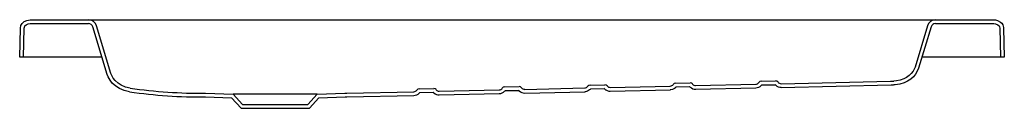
# Model space of a CAD drawing. Header units: millimetres. Extents: x 1326.71 to 1327.77, y 1482.3 to 1482.4.
import ezdxf

# ---------------------------------------------------------------- set-up
doc = ezdxf.new("R2010")
doc.units = ezdxf.units.MM
doc.layers.add('SANINDUSA', color=3, linetype='Continuous')

msp = doc.modelspace()

# ---------------------------------------------------------------- linework, layer by layer
at = {"layer": 'SANINDUSA'}
for p, q in [((1326.7125, 1482.3579), (1326.7133, 1482.3891)), ((1326.7165, 1482.3579), (1326.7173, 1482.389)), ((1326.7239, 1482.3979), (1326.7865, 1482.3979)), ((1326.7239, 1482.3939), (1326.7865, 1482.3939)), ((1326.7865, 1482.3979), (1326.792, 1482.3979)), ((1326.8067, 1482.3393), (1326.7913, 1482.3904)), ((1326.792, 1482.3979), (1327.2286, 1482.3979)), ((1326.8105, 1482.3404), (1326.7952, 1482.3915)), ((1327.2286, 1482.3979), (1327.2549, 1482.3979)), ((1327.2549, 1482.3979), (1327.6915, 1482.3979)), ((1327.6884, 1482.3915), (1327.675, 1482.3472)), ((1327.6922, 1482.3904), (1327.6789, 1482.3461)), ((1327.6915, 1482.3979), (1327.697, 1482.3979)), ((1327.697, 1482.3979), (1327.7596, 1482.3979)), ((1327.697, 1482.3939), (1327.7596, 1482.3939)), ((1327.7662, 1482.389), (1327.767, 1482.3579)), ((1327.7702, 1482.3891), (1327.771, 1482.3579)), ((1326.7165, 1482.3579), (1326.7125, 1482.3579)), ((1326.7168, 1482.3579), (1326.7165, 1482.3579)), ((1326.8011, 1482.3579), (1326.7168, 1482.3579)), ((1327.7667, 1482.3579), (1327.6824, 1482.3579)), ((1327.767, 1482.3579), (1327.7667, 1482.3579)), ((1327.771, 1482.3579), (1327.767, 1482.3579)), ((1327.675, 1482.3472), (1327.675, 1482.3472)), ((1327.6789, 1482.3461), (1327.6789, 1482.346)), ((1327.2337, 1482.3258), (1327.2338, 1482.3258)), ((1327.2338, 1482.3258), (1327.2495, 1482.3261)), ((1327.2495, 1482.3261), (1327.2495, 1482.3261)), ((1327.3257, 1482.3278), (1327.3414, 1482.3281)), ((1327.3473, 1482.3253), (1327.4119, 1482.3267)), ((1327.4176, 1482.3298), (1327.4333, 1482.3302)), ((1327.4184, 1482.3258), (1327.4177, 1482.3253)), ((1327.4184, 1482.3258), (1327.4327, 1482.3262)), ((1327.4334, 1482.3256), (1327.4327, 1482.3262)), ((1327.4392, 1482.3273), (1327.5038, 1482.3287)), ((1327.5095, 1482.3319), (1327.5252, 1482.3322)), ((1327.5102, 1482.3279), (1327.5096, 1482.3273)), ((1327.5102, 1482.3279), (1327.5246, 1482.3282)), ((1327.5253, 1482.3277), (1327.5246, 1482.3282)), ((1327.5311, 1482.3293), (1327.6487, 1482.3319)), ((1327.5312, 1482.3253), (1327.6492, 1482.3279)), ((1327.6487, 1482.3319), (1327.6522, 1482.332)), ((1327.6492, 1482.3279), (1327.652, 1482.328)), ((1326.8307, 1482.3205), (1326.8307, 1482.3205)), ((1326.9121, 1482.315), (1326.9402, 1482.314)), ((1326.9122, 1482.319), (1326.942, 1482.3179)), ((1326.942, 1482.3179), (1326.9522, 1482.307)), ((1327.0324, 1482.3179), (1326.942, 1482.3179)), ((1327.0222, 1482.307), (1327.0324, 1482.3179)), ((1327.0324, 1482.3179), (1327.0622, 1482.319)), ((1327.0342, 1482.314), (1327.0623, 1482.315)), ((1327.0622, 1482.319), (1327.0641, 1482.319)), ((1327.0623, 1482.315), (1327.0642, 1482.315)), ((1327.0641, 1482.319), (1327.1362, 1482.3206)), ((1327.0642, 1482.315), (1327.1362, 1482.3166)), ((1327.1418, 1482.3237), (1327.1419, 1482.3237)), ((1327.1419, 1482.3237), (1327.1576, 1482.3241)), ((1327.1427, 1482.3198), (1327.1419, 1482.3191)), ((1327.1427, 1482.3198), (1327.1569, 1482.3201)), ((1327.1578, 1482.3195), (1327.1569, 1482.3201)), ((1327.1576, 1482.3241), (1327.1577, 1482.3241)), ((1327.1635, 1482.3212), (1327.2281, 1482.3226)), ((1327.1635, 1482.3172), (1327.2281, 1482.3186)), ((1327.2346, 1482.3218), (1327.2339, 1482.3212)), ((1327.2346, 1482.3218), (1327.2489, 1482.3221)), ((1327.2496, 1482.3215), (1327.2489, 1482.3221)), ((1327.2554, 1482.3232), (1327.32, 1482.3247)), ((1327.2554, 1482.3192), (1327.3201, 1482.3207)), ((1327.3265, 1482.3238), (1327.3258, 1482.3232)), ((1327.3265, 1482.3238), (1327.3408, 1482.3241)), ((1327.3415, 1482.3236), (1327.3408, 1482.3241)), ((1327.3473, 1482.3213), (1327.412, 1482.3227)), ((1327.4392, 1482.3233), (1327.5039, 1482.3247)), ((1326.9402, 1482.314), (1326.9505, 1482.303)), ((1326.9522, 1482.307), (1327.0222, 1482.307)), ((1327.0239, 1482.303), (1327.0342, 1482.314)), ((1326.9505, 1482.303), (1327.0239, 1482.303))]:
    msp.add_line(p, q, dxfattribs=at)
at = {"layer": 'SANINDUSA', "flags": 128}
for points in [[(1326.7133, 1482.3891), (1326.7138, 1482.3917), (1326.7151, 1482.394), (1326.7172, 1482.396), (1326.7201, 1482.3973), (1326.7239, 1482.3979)], [(1326.7173, 1482.389), (1326.7175, 1482.3902), (1326.7182, 1482.3915), (1326.7195, 1482.3927), (1326.7217, 1482.3937), (1326.7238, 1482.3939)], [(1327.7596, 1482.3979), (1327.7617, 1482.3978), (1327.7638, 1482.3972), (1327.767, 1482.3955), (1327.7682, 1482.3942), (1327.7693, 1482.3927), (1327.7702, 1482.3898), (1327.7702, 1482.3891)], [(1327.7596, 1482.3939), (1327.7616, 1482.3937), (1327.764, 1482.3927), (1327.7653, 1482.3915), (1327.766, 1482.3903), (1327.7662, 1482.389)], [(1327.675, 1482.3472), (1327.6741, 1482.3448), (1327.6729, 1482.3426), (1327.671, 1482.3401), (1327.6688, 1482.338), (1327.666, 1482.336), (1327.663, 1482.3344), (1327.6592, 1482.333), (1327.6552, 1482.3322), (1327.6522, 1482.332)], [(1326.8307, 1482.3205), (1326.825, 1482.3218), (1326.8197, 1482.3241), (1326.8157, 1482.3267), (1326.8121, 1482.3299), (1326.8096, 1482.3332), (1326.8076, 1482.3367), (1326.8067, 1482.3393)], [(1326.8313, 1482.3245), (1326.8263, 1482.3256), (1326.8217, 1482.3276), (1326.8182, 1482.3298), (1326.8151, 1482.3326), (1326.813, 1482.3352), (1326.8114, 1482.3381), (1326.8105, 1482.3404)], [(1327.6789, 1482.346), (1327.6775, 1482.3427), (1327.6757, 1482.3396), (1327.6733, 1482.3367), (1327.6705, 1482.3342), (1327.667, 1482.3319), (1327.6632, 1482.3302), (1327.6586, 1482.3288), (1327.6538, 1482.3281), (1327.6523, 1482.328)], [(1327.4177, 1482.3253), (1327.4177, 1482.3253), (1327.4177, 1482.3252), (1327.4174, 1482.325), (1327.4165, 1482.3242), (1327.4143, 1482.3231), (1327.4119, 1482.3227)], [(1327.3258, 1482.3232), (1327.3258, 1482.3232), (1327.3258, 1482.3232), (1327.3257, 1482.3231), (1327.3252, 1482.3227), (1327.3231, 1482.3213), (1327.3206, 1482.3207), (1327.32, 1482.3207)]]:
    msp.add_lwpolyline(points, dxfattribs=at)
at = {"layer": 'SANINDUSA'}
for centre, radius, start, end in [((1326.7865, 1482.3889), 0.009, 16.7308, 90), ((1326.7865, 1482.3889), 0.005, 16.7308, 90), ((1327.697, 1482.3889), 0.009, 90, 163.2692), ((1327.697, 1482.3889), 0.005, 90, 163.2692), ((1327.2338, 1482.3228), 0.00301, 91.1776, 146.3016), ((1327.2496, 1482.3231), 0.00301, 36.1948, 91.3904), ((1327.3199, 1482.3287), 0.004, 271.2685, 326.3987), ((1327.3257, 1482.3248), 0.00301, 90.754, 146.3242), ((1327.3415, 1482.3251), 0.00301, 36.1798, 91.8064), ((1327.3472, 1482.3293), 0.004, 216.132, 271.2619), ((1327.4118, 1482.3307), 0.004, 271.2672, 326.4054), ((1327.4176, 1482.3268), 0.00301, 90.8978, 146.3604), ((1327.4334, 1482.3272), 0.003, 36.1539, 91.6507), ((1327.4394, 1482.3322), 0.00889, 227.3989, 269.1476), ((1327.4391, 1482.3313), 0.004, 216.1257, 271.2637), ((1327.5037, 1482.3327), 0.004, 271.2656, 326.4101), ((1327.5031, 1482.3341), 0.00937, 274.4795, 314.2077), ((1327.5095, 1482.3289), 0.003, 91.0868, 146.3882), ((1327.5253, 1482.3292), 0.003, 36.1338, 91.4531), ((1327.5313, 1482.3342), 0.00882, 227.0042, 269.2761), ((1327.531, 1482.3333), 0.004, 216.1205, 271.265), ((1327.651, 1482.3769), 0.0489, 271.2683, 271.5614), ((1326.9087, 1482.8691), 0.5541, 261.906, 270.3497), ((1326.9088, 1482.8694), 0.5504, 261.9111, 270.3579), ((1327.1361, 1482.3246), 0.004, 271.2714, 326.3814), ((1327.1355, 1482.3261), 0.00951, 274.4874, 312.7875), ((1327.1419, 1482.3207), 0.00301, 91.5903, 146.2775), ((1327.1577, 1482.3211), 0.00301, 36.2123, 90.9821), ((1327.1637, 1482.3261), 0.00892, 228.391, 269.2904), ((1327.1634, 1482.3252), 0.004, 216.1508, 271.2609), ((1327.228, 1482.3266), 0.004, 271.2692, 326.3908), ((1327.2274, 1482.328), 0.00942, 274.3751, 313.2997), ((1327.2556, 1482.3283), 0.00907, 228.416, 268.8384), ((1327.2553, 1482.3273), 0.004, 216.1397, 271.2604), ((1327.3475, 1482.3302), 0.00897, 227.8394, 269.0105)]:
    msp.add_arc(centre, radius, start, end, dxfattribs=at)

doc.saveas('drawing.dxf')
